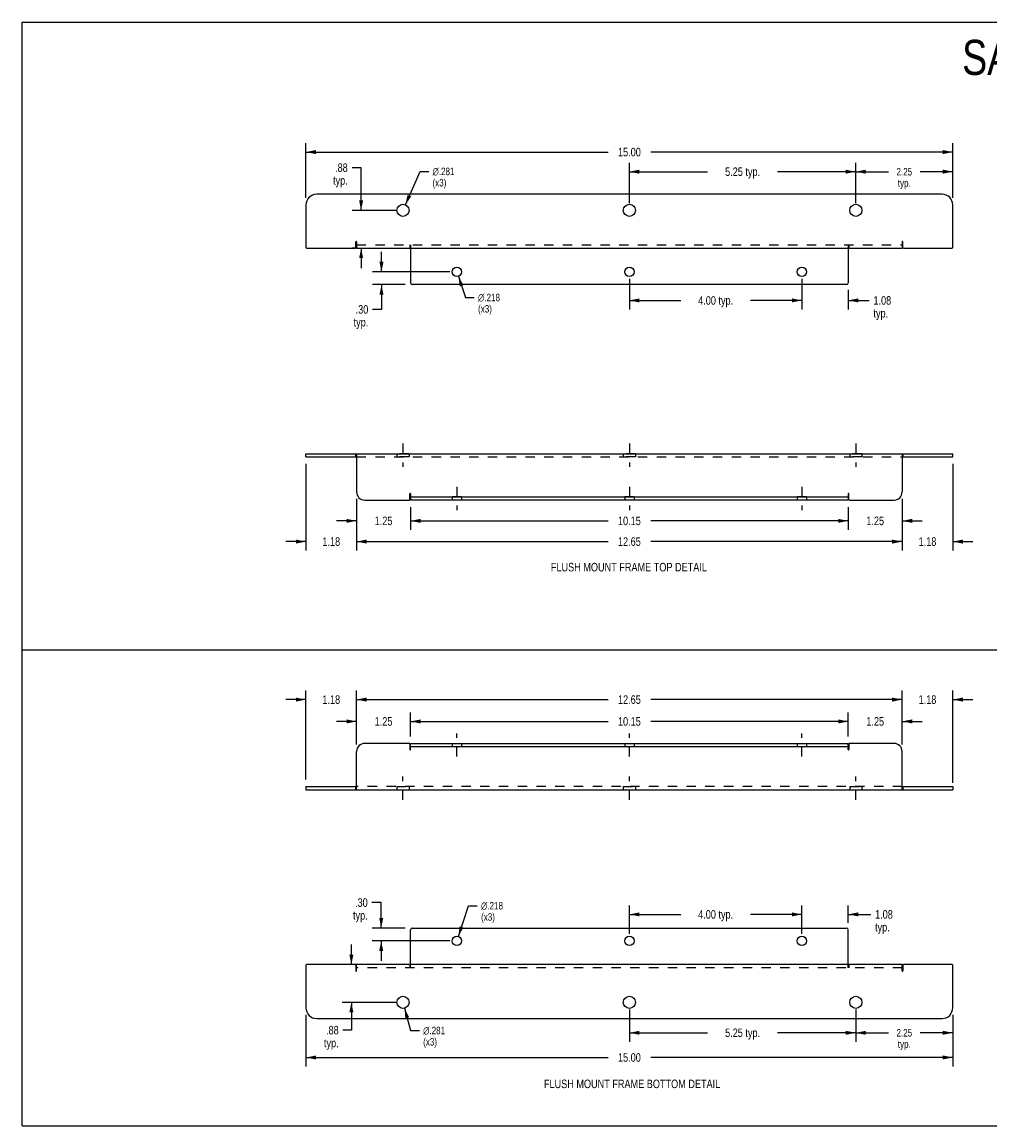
# Model space of a CAD drawing. Header units: inches. Extents: x 0 to 39.5, y 0 to 25.6.
# Tile 1 of 2: x 0 to 22.4, y 0 to 25.6. Entities that reach past the tile are written whole.
import ezdxf

# ---------------------------------------------------------------- set-up
doc = ezdxf.new("R2010")
doc.units = ezdxf.units.IN
doc.header["$LTSCALE"] = 2.174419
doc.header["$MEASUREMENT"] = 0
doc.linetypes.add('DASHED', pattern=[0.2, 0.1, -0.1])
doc.linetypes.add('HIDDEN', pattern=[0.2, 0.1, -0.1])
doc.layers.get('0').update_dxf_attribs({"linetype": 'CONTINUOUS'})
for name, color, linetype in [('02___PRT_ALL_AXES', 7, 'CONTINUOUS'), ('DEFAULT_2', 8, 'HIDDEN'), ('DIMENSIONS', 7, 'CONTINUOUS'), ('WIDTH_30_OR_LESS', 7, 'CONTINUOUS')]:
    doc.layers.add(name, color=color, linetype=linetype)
doc.styles.get("Standard").update_dxf_attribs({"font": 'txt', "width": 0.8})
doc.styles.add('TEXTSTYLE_1', font='gdt', dxfattribs={"width": 0.8})
doc.dimstyles.new('DIMSTYLE_1', dxfattribs={"dimtxt": 0.197674, "dimasz": 0.232558, "dimexe": 0.09, "dimexo": 0.07, "dimgap": 0.0425, "dimtad": 0, "dimtih": 1, "dimtoh": 1, "dimzin": 4, "dimdsep": 46, "dimtxsty": 'Standard', "dimblk": '_FILLED', "dimblk1": '_FILLED', "dimblk2": '_FILLED', "dimcen": 0.09, "dimadec": 0, "dimazin": 0, "dimtfac": 1, "dimtofl": 0, "dimtmove": 0, "dimatfit": 3, "dimldrblk": '_FILLED', "dimfxl": 0, "dimtolj": 1, "dimtzin": 4, "dimarcsym": 0})
doc.dimstyles.new('DIMSTYLE_2', dxfattribs={"dimtxt": 0.174419, "dimasz": 0.232558, "dimexe": 0.09, "dimexo": 0.07, "dimgap": 0.0375, "dimtad": 0, "dimtih": 1, "dimtoh": 1, "dimzin": 4, "dimdsep": 46, "dimtxsty": 'Standard', "dimblk": '_FILLED', "dimblk1": '_FILLED', "dimblk2": '_FILLED', "dimcen": 0.09, "dimadec": 0, "dimazin": 0, "dimtfac": 1, "dimtofl": 0, "dimtmove": 0, "dimatfit": 3, "dimldrblk": '_FILLED', "dimfxl": 0, "dimtolj": 1, "dimtzin": 4, "dimarcsym": 0})
doc.dimstyles.new('DIMSTYLE_3', dxfattribs={"dimtxt": 0.174419, "dimasz": 0.232558, "dimexe": 0.09, "dimexo": 0.07, "dimgap": 0.09, "dimtad": 0, "dimtih": 1, "dimtoh": 1, "dimdec": 3, "dimzin": 4, "dimdsep": 46, "dimtxsty": 'Standard', "dimblk": '_FILLED', "dimblk1": '_FILLED', "dimblk2": '_FILLED', "dimcen": 0.09, "dimadec": 0, "dimazin": 0, "dimtfac": 1, "dimtdec": 3, "dimtofl": 0, "dimtmove": 0, "dimatfit": 3, "dimldrblk": '_FILLED', "dimfxl": 0, "dimtolj": 1, "dimtzin": 4, "dimarcsym": 0})

# ---------------------------------------------------------------- blocks, each defined once
blk = doc.blocks.new('_FILLED')
at = {"color": 0, "linetype": 'ByBlock'}
blk.add_solid([(0, 0), (-1, 0.2), (-1, -0.2)], dxfattribs=at)
blk = doc.blocks.new('*D1')
at = {"layer": 'DIMENSIONS', "color": 2, "linetype": 'Continuous'}
for p, q in [((6.583, 21.506), (6.583, 22.779)), ((21.583, 21.506), (21.583, 22.779)), ((6.583, 22.569), (13.589, 22.569)), ((21.583, 22.569), (14.577, 22.569))]:
    blk.add_line(p, q, dxfattribs=at)
at = {"layer": 'DIMENSIONS', "color": 2, "linetype": 'Continuous', "xscale": 0.2325581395, "yscale": 0.2325581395, "zscale": 0.2325581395, "rotation": 180}
blk.add_blockref('_FILLED', (6.583, 22.569), dxfattribs=at)
at = {"layer": 'DIMENSIONS', "color": 2, "linetype": 'Continuous', "xscale": 0.2325581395, "yscale": 0.2325581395, "zscale": 0.2325581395}
blk.add_blockref('_FILLED', (21.583, 22.569), dxfattribs=at)
at = {"layer": 'DIMENSIONS', "color": 2, "linetype": 'Continuous', "insert": (14.083, 22.668), "char_height": 0.1977, "width": 0.7907, "attachment_point": 2, "line_spacing_factor": 0.9}
blk.add_mtext('15.00', dxfattribs=at)
blk = doc.blocks.new('*D5')
at = {"layer": 'DIMENSIONS', "color": 2, "linetype": 'Continuous'}
for p, q in [((14.083, 21.381), (14.083, 22.323)), ((19.333, 21.381), (19.333, 22.323)), ((14.083, 22.114), (15.897, 22.114)), ((19.333, 22.114), (17.518, 22.114))]:
    blk.add_line(p, q, dxfattribs=at)
at = {"layer": 'DIMENSIONS', "color": 2, "linetype": 'Continuous', "xscale": 0.2325581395, "yscale": 0.2325581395, "zscale": 0.2325581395, "rotation": 180}
blk.add_blockref('_FILLED', (14.083, 22.114), dxfattribs=at)
at = {"layer": 'DIMENSIONS', "color": 2, "linetype": 'Continuous', "xscale": 0.2325581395, "yscale": 0.2325581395, "zscale": 0.2325581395}
blk.add_blockref('_FILLED', (19.333, 22.114), dxfattribs=at)
at = {"layer": 'DIMENSIONS', "color": 2, "linetype": 'Continuous', "insert": (16.708, 22.213), "char_height": 0.1977, "width": 1.42326, "attachment_point": 2, "line_spacing_factor": 0.9}
blk.add_mtext('5.25 typ.', dxfattribs=at)
blk = doc.blocks.new('*D6')
at = {"layer": 'DIMENSIONS', "color": 2, "linetype": 'Continuous'}
for p, q in [((19.333, 21.381), (19.333, 22.323)), ((21.583, 21.506), (21.583, 22.323)), ((19.333, 22.114), (20.092, 22.114)), ((21.583, 22.114), (20.824, 22.114))]:
    blk.add_line(p, q, dxfattribs=at)
at = {"layer": 'DIMENSIONS', "color": 2, "linetype": 'Continuous', "xscale": 0.2325581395, "yscale": 0.2325581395, "zscale": 0.2325581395, "rotation": 180}
blk.add_blockref('_FILLED', (19.333, 22.114), dxfattribs=at)
at = {"layer": 'DIMENSIONS', "color": 2, "linetype": 'Continuous', "xscale": 0.2325581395, "yscale": 0.2325581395, "zscale": 0.2325581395}
blk.add_blockref('_FILLED', (21.583, 22.114), dxfattribs=at)
at = {"layer": 'DIMENSIONS', "color": 2, "linetype": 'Continuous', "insert": (20.458, 22.201), "char_height": 0.1744, "width": 0.55814, "attachment_point": 2, "line_spacing_factor": 0.9}
blk.add_mtext('2.25\\Ptyp.', dxfattribs=at)
blk = doc.blocks.new('*D7')
at = {"layer": 'DIMENSIONS', "color": 2, "linetype": 'Continuous'}
for p, q in [((7.758, 14.529), (7.758, 13.333)), ((20.408, 14.529), (20.408, 13.333)), ((7.758, 13.542), (13.589, 13.542)), ((20.408, 13.542), (14.577, 13.542))]:
    blk.add_line(p, q, dxfattribs=at)
at = {"layer": 'DIMENSIONS', "color": 2, "linetype": 'Continuous', "xscale": 0.2325581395, "yscale": 0.2325581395, "zscale": 0.2325581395, "rotation": 180}
blk.add_blockref('_FILLED', (7.758, 13.542), dxfattribs=at)
at = {"layer": 'DIMENSIONS', "color": 2, "linetype": 'Continuous', "xscale": 0.2325581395, "yscale": 0.2325581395, "zscale": 0.2325581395}
blk.add_blockref('_FILLED', (20.408, 13.542), dxfattribs=at)
at = {"layer": 'DIMENSIONS', "color": 2, "linetype": 'Continuous', "insert": (14.083, 13.641), "char_height": 0.1977, "width": 0.7907, "attachment_point": 2, "line_spacing_factor": 0.9}
blk.add_mtext('12.65', dxfattribs=at)
blk = doc.blocks.new('*D8')
at = {"layer": 'DIMENSIONS', "color": 2, "linetype": 'Continuous'}
for p, q in [((21.583, 15.341), (21.583, 13.333)), ((20.408, 14.529), (20.408, 13.333)), ((20.408, 13.542), (19.943, 13.542)), ((21.583, 13.542), (22.048, 13.542))]:
    blk.add_line(p, q, dxfattribs=at)
at = {"layer": 'DIMENSIONS', "color": 2, "linetype": 'Continuous', "xscale": 0.2325581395, "yscale": 0.2325581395, "zscale": 0.2325581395}
blk.add_blockref('_FILLED', (20.408, 13.542), dxfattribs=at)
at = {"layer": 'DIMENSIONS', "color": 2, "linetype": 'Continuous', "xscale": 0.2325581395, "yscale": 0.2325581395, "zscale": 0.2325581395, "rotation": 180}
blk.add_blockref('_FILLED', (21.583, 13.542), dxfattribs=at)
at = {"layer": 'DIMENSIONS', "color": 2, "linetype": 'Continuous', "insert": (20.995, 13.641), "char_height": 0.1977, "width": 0.63256, "attachment_point": 2, "line_spacing_factor": 0.9}
blk.add_mtext('1.18', dxfattribs=at)
blk = doc.blocks.new('*D9')
at = {"layer": 'DIMENSIONS', "color": 2, "linetype": 'Continuous'}
for p, q in [((14.083, 19.631), (14.083, 18.921)), ((18.083, 19.631), (18.083, 18.921)), ((14.083, 19.131), (15.272, 19.131)), ((18.083, 19.131), (16.893, 19.131))]:
    blk.add_line(p, q, dxfattribs=at)
at = {"layer": 'DIMENSIONS', "color": 2, "linetype": 'Continuous', "xscale": 0.2325581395, "yscale": 0.2325581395, "zscale": 0.2325581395, "rotation": 180}
blk.add_blockref('_FILLED', (14.083, 19.131), dxfattribs=at)
at = {"layer": 'DIMENSIONS', "color": 2, "linetype": 'Continuous', "xscale": 0.2325581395, "yscale": 0.2325581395, "zscale": 0.2325581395}
blk.add_blockref('_FILLED', (18.083, 19.131), dxfattribs=at)
at = {"layer": 'DIMENSIONS', "color": 2, "linetype": 'Continuous', "insert": (16.083, 19.229), "char_height": 0.1977, "width": 1.42326, "attachment_point": 2, "line_spacing_factor": 0.9}
blk.add_mtext('4.00 typ.', dxfattribs=at)
blk = doc.blocks.new('*D10')
at = {"layer": 'DIMENSIONS', "color": 2, "linetype": 'Continuous'}
for p, q in [((18.083, 19.631), (18.083, 18.921)), ((19.158, 19.374), (19.158, 18.921)), ((18.083, 19.131), (17.618, 19.131)), ((19.158, 19.131), (19.643, 19.131))]:
    blk.add_line(p, q, dxfattribs=at)
at = {"layer": 'DIMENSIONS', "color": 2, "linetype": 'Continuous', "xscale": 0.2325581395, "yscale": 0.2325581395, "zscale": 0.2325581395}
blk.add_blockref('_FILLED', (18.083, 19.131), dxfattribs=at)
at = {"layer": 'DIMENSIONS', "color": 2, "linetype": 'Continuous', "xscale": 0.2325581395, "yscale": 0.2325581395, "zscale": 0.2325581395, "rotation": 180}
blk.add_blockref('_FILLED', (19.158, 19.131), dxfattribs=at)
at = {"layer": 'DIMENSIONS', "color": 2, "linetype": 'Continuous', "insert": (19.742, 19.229), "char_height": 0.1977, "width": 0.63256, "attachment_point": 1, "line_spacing_factor": 0.9}
blk.add_mtext('1.08\\Ptyp.', dxfattribs=at)
blk = doc.blocks.new('*D11')
at = {"layer": 'DIMENSIONS', "color": 2, "linetype": 'Continuous'}
for p, q in [((6.583, 15.341), (6.583, 13.333)), ((7.758, 14.529), (7.758, 13.333)), ((6.583, 13.542), (6.118, 13.542)), ((7.758, 13.542), (8.223, 13.542))]:
    blk.add_line(p, q, dxfattribs=at)
at = {"layer": 'DIMENSIONS', "color": 2, "linetype": 'Continuous', "xscale": 0.2325581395, "yscale": 0.2325581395, "zscale": 0.2325581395}
blk.add_blockref('_FILLED', (6.583, 13.542), dxfattribs=at)
at = {"layer": 'DIMENSIONS', "color": 2, "linetype": 'Continuous', "xscale": 0.2325581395, "yscale": 0.2325581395, "zscale": 0.2325581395, "rotation": 180}
blk.add_blockref('_FILLED', (7.758, 13.542), dxfattribs=at)
at = {"layer": 'DIMENSIONS', "color": 2, "linetype": 'Continuous', "insert": (7.17, 13.641), "char_height": 0.1977, "width": 0.63256, "attachment_point": 2, "line_spacing_factor": 0.9}
blk.add_mtext('1.18', dxfattribs=at)
blk = doc.blocks.new('*D12')
at = {"layer": 'DIMENSIONS', "color": 2, "linetype": 'Continuous'}
for p, q in [((7.758, 14.529), (7.758, 13.813)), ((9.008, 14.341), (9.008, 13.813)), ((7.758, 14.022), (7.293, 14.022)), ((9.008, 14.022), (9.473, 14.022))]:
    blk.add_line(p, q, dxfattribs=at)
at = {"layer": 'DIMENSIONS', "color": 2, "linetype": 'Continuous', "xscale": 0.2325581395, "yscale": 0.2325581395, "zscale": 0.2325581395}
blk.add_blockref('_FILLED', (7.758, 14.022), dxfattribs=at)
at = {"layer": 'DIMENSIONS', "color": 2, "linetype": 'Continuous', "xscale": 0.2325581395, "yscale": 0.2325581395, "zscale": 0.2325581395, "rotation": 180}
blk.add_blockref('_FILLED', (9.008, 14.022), dxfattribs=at)
at = {"layer": 'DIMENSIONS', "color": 2, "linetype": 'Continuous', "insert": (8.383, 14.121), "char_height": 0.1977, "width": 0.63256, "attachment_point": 2, "line_spacing_factor": 0.9}
blk.add_mtext('1.25', dxfattribs=at)
blk = doc.blocks.new('*D13')
at = {"layer": 'DIMENSIONS', "color": 2, "linetype": 'Continuous'}
for p, q in [((19.158, 14.341), (19.158, 13.813)), ((20.408, 14.529), (20.408, 13.813)), ((19.158, 14.022), (18.693, 14.022)), ((20.408, 14.022), (20.873, 14.022))]:
    blk.add_line(p, q, dxfattribs=at)
at = {"layer": 'DIMENSIONS', "color": 2, "linetype": 'Continuous', "xscale": 0.2325581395, "yscale": 0.2325581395, "zscale": 0.2325581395}
blk.add_blockref('_FILLED', (19.158, 14.022), dxfattribs=at)
at = {"layer": 'DIMENSIONS', "color": 2, "linetype": 'Continuous', "xscale": 0.2325581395, "yscale": 0.2325581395, "zscale": 0.2325581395, "rotation": 180}
blk.add_blockref('_FILLED', (20.408, 14.022), dxfattribs=at)
at = {"layer": 'DIMENSIONS', "color": 2, "linetype": 'Continuous', "insert": (19.783, 14.121), "char_height": 0.1977, "width": 0.63256, "attachment_point": 2, "line_spacing_factor": 0.9}
blk.add_mtext('1.25', dxfattribs=at)
blk = doc.blocks.new('*D14')
at = {"layer": 'DIMENSIONS', "color": 2, "linetype": 'Continuous'}
for p, q in [((9.008, 14.341), (9.008, 13.813)), ((19.158, 14.341), (19.158, 13.813)), ((9.008, 14.022), (13.589, 14.022)), ((19.158, 14.022), (14.577, 14.022))]:
    blk.add_line(p, q, dxfattribs=at)
at = {"layer": 'DIMENSIONS', "color": 2, "linetype": 'Continuous', "xscale": 0.2325581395, "yscale": 0.2325581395, "zscale": 0.2325581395, "rotation": 180}
blk.add_blockref('_FILLED', (9.008, 14.022), dxfattribs=at)
at = {"layer": 'DIMENSIONS', "color": 2, "linetype": 'Continuous', "xscale": 0.2325581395, "yscale": 0.2325581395, "zscale": 0.2325581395}
blk.add_blockref('_FILLED', (19.158, 14.022), dxfattribs=at)
at = {"layer": 'DIMENSIONS', "color": 2, "linetype": 'Continuous', "insert": (14.083, 14.121), "char_height": 0.1977, "width": 0.7907, "attachment_point": 2, "line_spacing_factor": 0.9}
blk.add_mtext('10.15', dxfattribs=at)
blk = doc.blocks.new('*D15')
at = {"layer": 'DIMENSIONS', "color": 2, "linetype": 'Continuous'}
for p, q in [((8.889, 21.347), (9.228, 22.121)), ((9.228, 22.121), (9.431, 22.121))]:
    blk.add_line(p, q, dxfattribs=at)
at = {"layer": 'DIMENSIONS', "color": 2, "linetype": 'Continuous', "xscale": 0.2325581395, "yscale": 0.2325581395, "zscale": 0.2325581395, "rotation": 246.3679816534}
blk.add_blockref('_FILLED', (8.889, 21.347), dxfattribs=at)
at = {"layer": 'DIMENSIONS', "color": 2, "linetype": 'Continuous', "insert": (9.518, 22.208), "char_height": 0.17442, "width": 0.7907, "attachment_point": 1, "line_spacing_factor": 0.9, "style": 'TEXTSTYLE_1'}
blk.add_mtext('{\\Fgdt;n}\\Ftxt;.281\\P(x3)', dxfattribs=at)
blk = doc.blocks.new('*D16')
at = {"layer": 'WIDTH_30_OR_LESS', "color": 2, "linetype": 'Continuous'}
for p, q in [((10.118, 19.69), (10.283, 19.199)), ((10.283, 19.199), (10.486, 19.199))]:
    blk.add_line(p, q, dxfattribs=at)
at = {"layer": 'WIDTH_30_OR_LESS', "color": 2, "linetype": 'Continuous', "xscale": 0.2325581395, "yscale": 0.2325581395, "zscale": 0.2325581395, "rotation": 108.6100559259}
blk.add_blockref('_FILLED', (10.118, 19.69), dxfattribs=at)
at = {"layer": 'WIDTH_30_OR_LESS', "color": 2, "linetype": 'Continuous', "insert": (10.574, 19.286), "char_height": 0.17442, "width": 0.7907, "attachment_point": 1, "line_spacing_factor": 0.9, "style": 'TEXTSTYLE_1'}
blk.add_mtext('{\\Fgdt;n}\\Ftxt;.218\\P(x3)', dxfattribs=at)
blk = doc.blocks.new('*D17')
at = {"layer": 'DIMENSIONS', "color": 2, "linetype": 'Continuous'}
for p, q in [((7.862, 22.207), (7.651, 22.207)), ((7.862, 21.218), (7.862, 22.207)), ((8.67, 21.218), (7.653, 21.218)), ((7.783, 20.343), (7.653, 20.343)), ((7.862, 20.343), (7.862, 19.878))]:
    blk.add_line(p, q, dxfattribs=at)
at = {"layer": 'DIMENSIONS', "color": 2, "linetype": 'Continuous', "xscale": 0.2325581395, "yscale": 0.2325581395, "zscale": 0.2325581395}
for p, rotation in [((7.862, 21.218), 270), ((7.862, 20.343), 90)]:
    blk.add_blockref('_FILLED', p, dxfattribs=dict(at, rotation=rotation))
at = {"layer": 'DIMENSIONS', "color": 2, "linetype": 'Continuous', "insert": (7.552, 22.306), "char_height": 0.1977, "width": 0.63256, "attachment_point": 3, "line_spacing_factor": 0.9}
blk.add_mtext('.88\\Ptyp.', dxfattribs=at)
blk = doc.blocks.new('*D18')
at = {"layer": 'DIMENSIONS', "color": 2, "linetype": 'Continuous'}
for p, q in [((8.334, 19.793), (8.334, 20.258)), ((9.92, 19.793), (8.125, 19.793)), ((8.885, 19.496), (8.125, 19.496)), ((8.334, 19.496), (8.334, 18.922)), ((8.334, 18.922), (8.127, 18.922))]:
    blk.add_line(p, q, dxfattribs=at)
at = {"layer": 'DIMENSIONS', "color": 2, "linetype": 'Continuous', "xscale": 0.2325581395, "yscale": 0.2325581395, "zscale": 0.2325581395}
for p, rotation in [((8.334, 19.793), 270), ((8.334, 19.496), 90)]:
    blk.add_blockref('_FILLED', p, dxfattribs=dict(at, rotation=rotation))
at = {"layer": 'DIMENSIONS', "color": 2, "linetype": 'Continuous', "insert": (8.029, 19.021), "char_height": 0.1977, "width": 0.63256, "attachment_point": 3, "line_spacing_factor": 0.9}
blk.add_mtext('.30\\Ptyp.', dxfattribs=at)
blk = doc.blocks.new('*D19')
at = {"layer": 'DIMENSIONS', "color": 2, "linetype": 'Continuous'}
for p, q in [((6.583, 8.028), (6.583, 10.089)), ((7.758, 8.84), (7.758, 10.089)), ((6.583, 9.88), (6.118, 9.88)), ((7.758, 9.88), (8.223, 9.88))]:
    blk.add_line(p, q, dxfattribs=at)
at = {"layer": 'DIMENSIONS', "color": 2, "linetype": 'Continuous', "xscale": 0.2325581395, "yscale": 0.2325581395, "zscale": 0.2325581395}
blk.add_blockref('_FILLED', (6.583, 9.88), dxfattribs=at)
at = {"layer": 'DIMENSIONS', "color": 2, "linetype": 'Continuous', "xscale": 0.2325581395, "yscale": 0.2325581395, "zscale": 0.2325581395, "rotation": 180}
blk.add_blockref('_FILLED', (7.758, 9.88), dxfattribs=at)
at = {"layer": 'DIMENSIONS', "color": 2, "linetype": 'Continuous', "insert": (7.17, 9.979), "char_height": 0.1977, "width": 0.63256, "attachment_point": 2, "line_spacing_factor": 0.9}
blk.add_mtext('1.18', dxfattribs=at)
blk = doc.blocks.new('*D20')
at = {"layer": 'DIMENSIONS', "color": 2, "linetype": 'Continuous'}
for p, q in [((7.758, 8.84), (7.758, 10.089)), ((20.408, 8.84), (20.408, 10.089)), ((7.758, 9.88), (13.589, 9.88)), ((20.408, 9.88), (14.577, 9.88))]:
    blk.add_line(p, q, dxfattribs=at)
at = {"layer": 'DIMENSIONS', "color": 2, "linetype": 'Continuous', "xscale": 0.2325581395, "yscale": 0.2325581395, "zscale": 0.2325581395, "rotation": 180}
blk.add_blockref('_FILLED', (7.758, 9.88), dxfattribs=at)
at = {"layer": 'DIMENSIONS', "color": 2, "linetype": 'Continuous', "xscale": 0.2325581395, "yscale": 0.2325581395, "zscale": 0.2325581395}
blk.add_blockref('_FILLED', (20.408, 9.88), dxfattribs=at)
at = {"layer": 'DIMENSIONS', "color": 2, "linetype": 'Continuous', "insert": (14.083, 9.979), "char_height": 0.1977, "width": 0.7907, "attachment_point": 2, "line_spacing_factor": 0.9}
blk.add_mtext('12.65', dxfattribs=at)
blk = doc.blocks.new('*D21')
at = {"layer": 'DIMENSIONS', "color": 2, "linetype": 'Continuous'}
for p, q in [((20.408, 8.84), (20.408, 10.089)), ((21.583, 7.953), (21.583, 10.089)), ((20.408, 9.88), (19.943, 9.88)), ((21.583, 9.88), (22.048, 9.88))]:
    blk.add_line(p, q, dxfattribs=at)
at = {"layer": 'DIMENSIONS', "color": 2, "linetype": 'Continuous', "xscale": 0.2325581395, "yscale": 0.2325581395, "zscale": 0.2325581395}
blk.add_blockref('_FILLED', (20.408, 9.88), dxfattribs=at)
at = {"layer": 'DIMENSIONS', "color": 2, "linetype": 'Continuous', "xscale": 0.2325581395, "yscale": 0.2325581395, "zscale": 0.2325581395, "rotation": 180}
blk.add_blockref('_FILLED', (21.583, 9.88), dxfattribs=at)
at = {"layer": 'DIMENSIONS', "color": 2, "linetype": 'Continuous', "insert": (20.995, 9.979), "char_height": 0.1977, "width": 0.63256, "attachment_point": 2, "line_spacing_factor": 0.9}
blk.add_mtext('1.18', dxfattribs=at)
blk = doc.blocks.new('*D22')
at = {"layer": 'DIMENSIONS', "color": 2, "linetype": 'Continuous'}
for p, q in [((19.158, 9.028), (19.158, 9.583)), ((20.408, 8.84), (20.408, 9.583)), ((19.158, 9.374), (18.693, 9.374)), ((20.408, 9.374), (20.873, 9.374))]:
    blk.add_line(p, q, dxfattribs=at)
at = {"layer": 'DIMENSIONS', "color": 2, "linetype": 'Continuous', "xscale": 0.2325581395, "yscale": 0.2325581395, "zscale": 0.2325581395}
blk.add_blockref('_FILLED', (19.158, 9.374), dxfattribs=at)
at = {"layer": 'DIMENSIONS', "color": 2, "linetype": 'Continuous', "xscale": 0.2325581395, "yscale": 0.2325581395, "zscale": 0.2325581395, "rotation": 180}
blk.add_blockref('_FILLED', (20.408, 9.374), dxfattribs=at)
at = {"layer": 'DIMENSIONS', "color": 2, "linetype": 'Continuous', "insert": (19.783, 9.473), "char_height": 0.1977, "width": 0.63256, "attachment_point": 2, "line_spacing_factor": 0.9}
blk.add_mtext('1.25', dxfattribs=at)
blk = doc.blocks.new('*D23')
at = {"layer": 'DIMENSIONS', "color": 2, "linetype": 'Continuous'}
for p, q in [((9.008, 9.028), (9.008, 9.583)), ((19.158, 9.028), (19.158, 9.583)), ((9.008, 9.374), (13.589, 9.374)), ((19.158, 9.374), (14.577, 9.374))]:
    blk.add_line(p, q, dxfattribs=at)
at = {"layer": 'DIMENSIONS', "color": 2, "linetype": 'Continuous', "xscale": 0.2325581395, "yscale": 0.2325581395, "zscale": 0.2325581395, "rotation": 180}
blk.add_blockref('_FILLED', (9.008, 9.374), dxfattribs=at)
at = {"layer": 'DIMENSIONS', "color": 2, "linetype": 'Continuous', "xscale": 0.2325581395, "yscale": 0.2325581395, "zscale": 0.2325581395}
blk.add_blockref('_FILLED', (19.158, 9.374), dxfattribs=at)
at = {"layer": 'DIMENSIONS', "color": 2, "linetype": 'Continuous', "insert": (14.083, 9.473), "char_height": 0.1977, "width": 0.7907, "attachment_point": 2, "line_spacing_factor": 0.9}
blk.add_mtext('10.15', dxfattribs=at)
blk = doc.blocks.new('*D24')
at = {"layer": 'DIMENSIONS', "color": 2, "linetype": 'Continuous'}
for p, q in [((7.758, 8.84), (7.758, 9.583)), ((9.008, 9.028), (9.008, 9.583)), ((7.758, 9.374), (7.293, 9.374)), ((9.008, 9.374), (9.473, 9.374))]:
    blk.add_line(p, q, dxfattribs=at)
at = {"layer": 'DIMENSIONS', "color": 2, "linetype": 'Continuous', "xscale": 0.2325581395, "yscale": 0.2325581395, "zscale": 0.2325581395}
blk.add_blockref('_FILLED', (7.758, 9.374), dxfattribs=at)
at = {"layer": 'DIMENSIONS', "color": 2, "linetype": 'Continuous', "xscale": 0.2325581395, "yscale": 0.2325581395, "zscale": 0.2325581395, "rotation": 180}
blk.add_blockref('_FILLED', (9.008, 9.374), dxfattribs=at)
at = {"layer": 'DIMENSIONS', "color": 2, "linetype": 'Continuous', "insert": (8.383, 9.473), "char_height": 0.1977, "width": 0.63256, "attachment_point": 2, "line_spacing_factor": 0.9}
blk.add_mtext('1.25', dxfattribs=at)
blk = doc.blocks.new('*D28')
at = {"layer": 'DIMENSIONS', "color": 2, "linetype": 'Continuous'}
for p, q in [((19.333, 2.701), (19.333, 1.949)), ((21.583, 2.576), (21.583, 1.949)), ((19.333, 2.158), (20.092, 2.158)), ((21.583, 2.158), (20.824, 2.158))]:
    blk.add_line(p, q, dxfattribs=at)
at = {"layer": 'DIMENSIONS', "color": 2, "linetype": 'Continuous', "xscale": 0.2325581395, "yscale": 0.2325581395, "zscale": 0.2325581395, "rotation": 180}
blk.add_blockref('_FILLED', (19.333, 2.158), dxfattribs=at)
at = {"layer": 'DIMENSIONS', "color": 2, "linetype": 'Continuous', "xscale": 0.2325581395, "yscale": 0.2325581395, "zscale": 0.2325581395}
blk.add_blockref('_FILLED', (21.583, 2.158), dxfattribs=at)
at = {"layer": 'DIMENSIONS', "color": 2, "linetype": 'Continuous', "insert": (20.458, 2.246), "char_height": 0.1744, "width": 0.55814, "attachment_point": 2, "line_spacing_factor": 0.9}
blk.add_mtext('2.25\\Ptyp.', dxfattribs=at)
blk = doc.blocks.new('*D29')
at = {"layer": 'DIMENSIONS', "color": 2, "linetype": 'Continuous'}
for p, q in [((14.083, 2.701), (14.083, 1.949)), ((19.333, 2.701), (19.333, 1.949)), ((14.083, 2.158), (15.897, 2.158)), ((19.333, 2.158), (17.518, 2.158))]:
    blk.add_line(p, q, dxfattribs=at)
at = {"layer": 'DIMENSIONS', "color": 2, "linetype": 'Continuous', "xscale": 0.2325581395, "yscale": 0.2325581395, "zscale": 0.2325581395, "rotation": 180}
blk.add_blockref('_FILLED', (14.083, 2.158), dxfattribs=at)
at = {"layer": 'DIMENSIONS', "color": 2, "linetype": 'Continuous', "xscale": 0.2325581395, "yscale": 0.2325581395, "zscale": 0.2325581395}
blk.add_blockref('_FILLED', (19.333, 2.158), dxfattribs=at)
at = {"layer": 'DIMENSIONS', "color": 2, "linetype": 'Continuous', "insert": (16.708, 2.257), "char_height": 0.1977, "width": 1.42326, "attachment_point": 2, "line_spacing_factor": 0.9}
blk.add_mtext('5.25 typ.', dxfattribs=at)
blk = doc.blocks.new('*D30')
at = {"layer": 'DIMENSIONS', "color": 2, "linetype": 'Continuous'}
for p, q in [((18.083, 4.902), (17.618, 4.902)), ((18.083, 4.452), (18.083, 5.111)), ((19.158, 4.709), (19.158, 5.111)), ((19.158, 4.902), (19.681, 4.902))]:
    blk.add_line(p, q, dxfattribs=at)
at = {"layer": 'DIMENSIONS', "color": 2, "linetype": 'Continuous', "xscale": 0.2325581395, "yscale": 0.2325581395, "zscale": 0.2325581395}
blk.add_blockref('_FILLED', (18.083, 4.902), dxfattribs=at)
at = {"layer": 'DIMENSIONS', "color": 2, "linetype": 'Continuous', "xscale": 0.2325581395, "yscale": 0.2325581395, "zscale": 0.2325581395, "rotation": 180}
blk.add_blockref('_FILLED', (19.158, 4.902), dxfattribs=at)
at = {"layer": 'DIMENSIONS', "color": 2, "linetype": 'Continuous', "insert": (19.78, 5.001), "char_height": 0.1977, "width": 0.63256, "attachment_point": 1, "line_spacing_factor": 0.9}
blk.add_mtext('1.08\\Ptyp.', dxfattribs=at)
blk = doc.blocks.new('*D31')
at = {"layer": 'DIMENSIONS', "color": 2, "linetype": 'Continuous'}
for p, q in [((14.083, 4.452), (14.083, 5.111)), ((14.083, 4.902), (15.272, 4.902)), ((18.083, 4.902), (16.893, 4.902)), ((18.083, 4.452), (18.083, 5.111))]:
    blk.add_line(p, q, dxfattribs=at)
at = {"layer": 'DIMENSIONS', "color": 2, "linetype": 'Continuous', "xscale": 0.2325581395, "yscale": 0.2325581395, "zscale": 0.2325581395, "rotation": 180}
blk.add_blockref('_FILLED', (14.083, 4.902), dxfattribs=at)
at = {"layer": 'DIMENSIONS', "color": 2, "linetype": 'Continuous', "xscale": 0.2325581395, "yscale": 0.2325581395, "zscale": 0.2325581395}
blk.add_blockref('_FILLED', (18.083, 4.902), dxfattribs=at)
at = {"layer": 'DIMENSIONS', "color": 2, "linetype": 'Continuous', "insert": (16.083, 5.001), "char_height": 0.1977, "width": 1.42326, "attachment_point": 2, "line_spacing_factor": 0.9}
blk.add_mtext('4.00 typ.', dxfattribs=at)
blk = doc.blocks.new('*D32')
at = {"layer": 'DIMENSIONS', "color": 2, "linetype": 'Continuous'}
for p, q in [((10.117, 4.392), (10.353, 5.104)), ((10.353, 5.104), (10.556, 5.104))]:
    blk.add_line(p, q, dxfattribs=at)
at = {"layer": 'DIMENSIONS', "color": 2, "linetype": 'Continuous', "xscale": 0.2325581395, "yscale": 0.2325581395, "zscale": 0.2325581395, "rotation": 251.6692715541}
blk.add_blockref('_FILLED', (10.117, 4.392), dxfattribs=at)
at = {"layer": 'DIMENSIONS', "color": 2, "linetype": 'Continuous', "insert": (10.644, 5.191), "char_height": 0.17442, "width": 0.7907, "attachment_point": 1, "line_spacing_factor": 0.9, "style": 'TEXTSTYLE_1'}
blk.add_mtext('{\\Fgdt;n}\\Ftxt;.218\\P(x3)', dxfattribs=at)
blk = doc.blocks.new('*D33')
at = {"layer": 'DIMENSIONS', "color": 2, "linetype": 'Continuous'}
for p, q in [((8.87, 2.728), (9.01, 2.21)), ((9.01, 2.21), (9.214, 2.21))]:
    blk.add_line(p, q, dxfattribs=at)
at = {"layer": 'DIMENSIONS', "color": 2, "linetype": 'Continuous', "xscale": 0.2325581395, "yscale": 0.2325581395, "zscale": 0.2325581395, "rotation": 105.1818491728}
blk.add_blockref('_FILLED', (8.87, 2.728), dxfattribs=at)
at = {"layer": 'DIMENSIONS', "color": 2, "linetype": 'Continuous', "insert": (9.301, 2.298), "char_height": 0.17442, "width": 0.7907, "attachment_point": 1, "line_spacing_factor": 0.9, "style": 'TEXTSTYLE_1'}
blk.add_mtext('{\\Fgdt;n}\\Ftxt;.281\\P(x3)', dxfattribs=at)
blk = doc.blocks.new('*D34')
at = {"layer": 'DIMENSIONS', "color": 2, "linetype": 'Continuous'}
for p, q in [((7.636, 3.739), (7.636, 4.204)), ((7.783, 3.739), (7.426, 3.739)), ((8.67, 2.864), (7.426, 2.864)), ((7.636, 2.864), (7.636, 2.22)), ((7.636, 2.22), (7.441, 2.22))]:
    blk.add_line(p, q, dxfattribs=at)
at = {"layer": 'DIMENSIONS', "color": 2, "linetype": 'Continuous', "xscale": 0.2325581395, "yscale": 0.2325581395, "zscale": 0.2325581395}
for p, rotation in [((7.636, 3.739), 270), ((7.636, 2.864), 90)]:
    blk.add_blockref('_FILLED', p, dxfattribs=dict(at, rotation=rotation))
at = {"layer": 'DIMENSIONS', "color": 2, "linetype": 'Continuous', "insert": (7.342, 2.318), "char_height": 0.1977, "width": 0.63256, "attachment_point": 3, "line_spacing_factor": 0.9}
blk.add_mtext('.88\\Ptyp.', dxfattribs=at)
blk = doc.blocks.new('*D35')
at = {"layer": 'DIMENSIONS', "color": 2, "linetype": 'Continuous'}
for p, q in [((8.328, 5.177), (8.114, 5.177)), ((8.328, 4.586), (8.328, 5.177)), ((8.885, 4.586), (8.119, 4.586)), ((9.92, 4.289), (8.119, 4.289)), ((8.328, 4.289), (8.328, 3.824))]:
    blk.add_line(p, q, dxfattribs=at)
at = {"layer": 'DIMENSIONS', "color": 2, "linetype": 'Continuous', "xscale": 0.2325581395, "yscale": 0.2325581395, "zscale": 0.2325581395}
for p, rotation in [((8.328, 4.586), 270), ((8.328, 4.289), 90)]:
    blk.add_blockref('_FILLED', p, dxfattribs=dict(at, rotation=rotation))
at = {"layer": 'DIMENSIONS', "color": 2, "linetype": 'Continuous', "insert": (8.015, 5.275), "char_height": 0.1977, "width": 0.63256, "attachment_point": 3, "line_spacing_factor": 0.9}
blk.add_mtext('.30\\Ptyp.', dxfattribs=at)
blk = doc.blocks.new('*D36')
at = {"layer": 'DIMENSIONS', "color": 2, "linetype": 'Continuous'}
for p, q in [((6.583, 2.576), (6.583, 1.377)), ((21.583, 2.576), (21.583, 1.377)), ((6.583, 1.586), (13.589, 1.586)), ((21.583, 1.586), (14.577, 1.586))]:
    blk.add_line(p, q, dxfattribs=at)
at = {"layer": 'DIMENSIONS', "color": 2, "linetype": 'Continuous', "xscale": 0.2325581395, "yscale": 0.2325581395, "zscale": 0.2325581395, "rotation": 180}
blk.add_blockref('_FILLED', (6.583, 1.586), dxfattribs=at)
at = {"layer": 'DIMENSIONS', "color": 2, "linetype": 'Continuous', "xscale": 0.2325581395, "yscale": 0.2325581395, "zscale": 0.2325581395}
blk.add_blockref('_FILLED', (21.583, 1.586), dxfattribs=at)
at = {"layer": 'DIMENSIONS', "color": 2, "linetype": 'Continuous', "insert": (14.083, 1.685), "char_height": 0.1977, "width": 0.7907, "attachment_point": 2, "line_spacing_factor": 0.9}
blk.add_mtext('15.00', dxfattribs=at)

msp = doc.modelspace()

# ---------------------------------------------------------------- linework, layer by layer
at = {"color": 7, "linetype": 'Continuous'}
for p, q in [((0, 0), (0, 25.5814)), ((0, 25.5814), (39.5349, 25.5814)), ((6.5828, 15.504), (6.5828, 15.579)), ((6.5828, 15.504), (7.7578, 15.504)), ((7.7428, 15.504), (7.7428, 15.579)), ((20.4078, 15.504), (21.5828, 15.504)), ((20.4228, 15.579), (20.4228, 15.504)), ((21.5828, 15.504), (21.5828, 15.579)), ((9.0078, 14.579), (9.0078, 14.504)), ((19.1578, 14.504), (9.0078, 14.504)), ((19.1578, 14.579), (19.1578, 14.504)), ((0.0048, 11.0367), (39.5396, 11.0367)), ((9.0078, 8.7901), (9.0078, 8.8651)), ((9.0078, 8.8651), (19.1578, 8.8651)), ((19.1578, 8.7901), (19.1578, 8.8651)), ((6.5828, 7.8651), (6.5828, 7.7901)), ((6.5828, 7.8651), (7.7578, 7.8651)), ((7.7428, 7.7901), (7.7428, 7.8651)), ((20.4078, 7.8651), (21.5828, 7.8651)), ((20.4228, 7.8651), (20.4228, 7.7901)), ((21.5828, 7.8651), (21.5828, 7.7901)), ((0, 0), (39.5349, 0))]:
    msp.add_line(p, q, dxfattribs=at)
at = {"color": 3, "linetype": 'Continuous'}
for p, q in [((21.3328, 21.5933), (6.8328, 21.5933)), ((6.5828, 21.3433), (6.5828, 20.3583)), ((21.5828, 20.3583), (21.5828, 21.3433)), ((7.7428, 20.3583), (7.7428, 20.4883)), ((7.7578, 20.4883), (7.7578, 20.3433)), ((20.4078, 20.4883), (20.4078, 20.3433)), ((20.4228, 20.3583), (20.4228, 20.4883)), ((6.5978, 20.3433), (7.7278, 20.3433)), ((7.7578, 20.3433), (20.4078, 20.3433)), ((9.0078, 20.3433), (9.0078, 19.5363)), ((19.1578, 20.3433), (19.1578, 19.5363)), ((20.4378, 20.3433), (21.5678, 20.3433)), ((19.1178, 19.4963), (9.0478, 19.4963)), ((6.5828, 15.579), (21.5828, 15.579)), ((7.7578, 15.579), (7.7578, 14.6915)), ((20.4078, 15.579), (20.4078, 14.6915)), ((8.9928, 14.519), (8.9928, 14.649)), ((9.0078, 14.649), (9.0078, 14.579)), ((19.1578, 14.649), (19.1578, 14.579)), ((19.1728, 14.519), (19.1728, 14.649)), ((7.9453, 14.504), (8.9778, 14.504)), ((9.0078, 14.579), (19.1578, 14.579)), ((19.1878, 14.504), (20.2203, 14.504)), ((8.9778, 8.8651), (7.9453, 8.8651)), ((8.9928, 8.8501), (8.9928, 8.7201)), ((9.0078, 8.7201), (9.0078, 8.7901)), ((9.0078, 8.7901), (19.1578, 8.7901)), ((19.1578, 8.7201), (19.1578, 8.7901)), ((19.1728, 8.8501), (19.1728, 8.7201)), ((20.2203, 8.8651), (19.1878, 8.8651)), ((7.7578, 7.7901), (7.7578, 8.6776)), ((20.4078, 7.7901), (20.4078, 8.6776)), ((6.5828, 7.7901), (21.5828, 7.7901)), ((9.0078, 3.739), (9.0078, 4.546)), ((9.0478, 4.586), (19.1178, 4.586)), ((19.1578, 3.739), (19.1578, 4.546)), ((6.5828, 3.724), (6.5828, 2.739)), ((7.7278, 3.739), (6.5978, 3.739)), ((7.7428, 3.724), (7.7428, 3.594)), ((7.7578, 3.594), (7.7578, 3.739)), ((20.4078, 3.739), (7.7578, 3.739)), ((20.4078, 3.594), (20.4078, 3.739)), ((20.4228, 3.724), (20.4228, 3.594)), ((21.5678, 3.739), (20.4378, 3.739)), ((21.5828, 2.739), (21.5828, 3.724)), ((6.8328, 2.489), (21.3328, 2.489))]:
    msp.add_line(p, q, dxfattribs=at)
for centre, radius, start, end in [((6.8328, 21.3433), 0.25, 90, 180), ((21.3328, 21.3433), 0.25, 0, 90), ((7.7503, 20.4883), 0.0075, 0, 180), ((20.4153, 20.4883), 0.0075, 0, 180), ((6.5978, 20.3583), 0.015, 180, 270), ((7.7278, 20.3583), 0.015, 270, 360), ((20.4378, 20.3583), 0.015, 180, 270), ((21.5678, 20.3583), 0.015, 270, 360), ((9.0478, 19.5363), 0.04, 180, 270), ((19.1178, 19.5363), 0.04, 270, 360), ((7.9453, 14.6915), 0.1875, 180, 270), ((9.0003, 14.649), 0.0075, 0, 180), ((19.1653, 14.649), 0.0075, 0, 180), ((20.2203, 14.6915), 0.1875, 270, 360), ((8.9778, 14.519), 0.015, 270, 360), ((19.1878, 14.519), 0.015, 180, 270), ((7.9453, 8.6776), 0.1875, 90, 180), ((8.9778, 8.8501), 0.015, 0, 90), ((9.0003, 8.7201), 0.0075, 180, 360), ((19.1653, 8.7201), 0.0075, 180, 360), ((19.1878, 8.8501), 0.015, 90, 180), ((20.2203, 8.6776), 0.1875, 0, 90), ((9.0478, 4.546), 0.04, 90, 180), ((19.1178, 4.546), 0.04, 0, 90), ((6.5978, 3.724), 0.015, 90, 180), ((7.7278, 3.724), 0.015, 0, 90), ((7.7503, 3.594), 0.0075, 180, 360), ((20.4153, 3.594), 0.0075, 180, 360), ((20.4378, 3.724), 0.015, 90, 180), ((21.5678, 3.724), 0.015, 0, 90), ((6.8328, 2.739), 0.25, 180, 270), ((21.3328, 2.739), 0.25, 270, 360)]:
    msp.add_arc(centre, radius, start, end, dxfattribs=at)
at = {"layer": '02___PRT_ALL_AXES', "color": 2, "linetype": 'DASHED'}
for p, q in [((8.8328, 15.8116), (8.8328, 15.2714)), ((14.0828, 15.8116), (14.0828, 15.2714)), ((19.3328, 15.8116), (19.3328, 15.2714)), ((10.0828, 14.8116), (10.0828, 14.2714)), ((14.0828, 14.8116), (14.0828, 14.2714)), ((18.0828, 14.8116), (18.0828, 14.2714)), ((10.0828, 8.5575), (10.0828, 9.0976)), ((14.0828, 8.5575), (14.0828, 9.0976)), ((18.0828, 8.5575), (18.0828, 9.0976)), ((8.8328, 7.5575), (8.8328, 8.0976)), ((14.0828, 7.5575), (14.0828, 8.0976)), ((19.3328, 7.5575), (19.3328, 8.0976))]:
    msp.add_line(p, q, dxfattribs=at)
at = {"layer": '02___PRT_ALL_AXES', "color": 8, "linetype": 'HIDDEN'}
for p, q in [((8.6923, 15.579), (8.6923, 15.504)), ((8.9733, 15.579), (8.6923, 15.579)), ((8.9733, 15.504), (8.6923, 15.504)), ((8.9733, 15.579), (8.9733, 15.504)), ((13.9423, 15.579), (13.9423, 15.504)), ((14.2233, 15.579), (13.9423, 15.579)), ((14.2233, 15.504), (13.9423, 15.504)), ((14.2233, 15.579), (14.2233, 15.504)), ((19.4733, 15.579), (19.1923, 15.579)), ((19.1923, 15.579), (19.1923, 15.504)), ((19.4733, 15.504), (19.1923, 15.504)), ((19.4733, 15.579), (19.4733, 15.504)), ((9.9738, 14.579), (9.9738, 14.504)), ((10.1918, 14.579), (9.9738, 14.579)), ((10.1918, 14.504), (9.9738, 14.504)), ((10.1918, 14.579), (10.1918, 14.504)), ((14.1918, 14.579), (13.9738, 14.579)), ((13.9738, 14.579), (13.9738, 14.504)), ((14.1918, 14.504), (13.9738, 14.504)), ((14.1918, 14.579), (14.1918, 14.504)), ((18.1918, 14.579), (17.9738, 14.579)), ((17.9738, 14.579), (17.9738, 14.504)), ((18.1918, 14.504), (17.9738, 14.504)), ((18.1918, 14.579), (18.1918, 14.504)), ((9.9738, 8.8651), (9.9738, 8.7901)), ((9.9738, 8.8651), (10.1918, 8.8651)), ((9.9738, 8.7901), (10.1918, 8.7901)), ((10.1918, 8.8651), (10.1918, 8.7901)), ((13.9738, 8.8651), (13.9738, 8.7901)), ((13.9738, 8.8651), (14.1918, 8.8651)), ((13.9738, 8.7901), (14.1918, 8.7901)), ((14.1918, 8.8651), (14.1918, 8.7901)), ((17.9738, 8.8651), (18.1918, 8.8651)), ((17.9738, 8.8651), (17.9738, 8.7901)), ((17.9738, 8.7901), (18.1918, 8.7901)), ((18.1918, 8.8651), (18.1918, 8.7901)), ((8.6923, 7.8651), (8.6923, 7.7901)), ((8.6923, 7.8651), (8.9733, 7.8651)), ((8.6923, 7.7901), (8.9733, 7.7901)), ((8.9733, 7.8651), (8.9733, 7.7901)), ((13.9423, 7.8651), (14.2233, 7.8651)), ((13.9423, 7.8651), (13.9423, 7.7901)), ((13.9423, 7.7901), (14.2233, 7.7901)), ((14.2233, 7.8651), (14.2233, 7.7901)), ((19.1923, 7.8651), (19.4733, 7.8651)), ((19.1923, 7.8651), (19.1923, 7.7901)), ((19.1923, 7.7901), (19.4733, 7.7901)), ((19.4733, 7.8651), (19.4733, 7.7901))]:
    msp.add_line(p, q, dxfattribs=at)
at = {"layer": '02___PRT_ALL_AXES', "color": 3, "linetype": 'Continuous'}
for centre, radius in [((8.8328, 21.2183), 0.1405), ((14.0828, 21.2183), 0.1405), ((19.3328, 21.2183), 0.1405), ((10.0828, 19.7933), 0.109), ((14.0828, 19.7933), 0.109), ((18.0828, 19.7933), 0.109), ((10.0828, 4.289), 0.109), ((14.0828, 4.289), 0.109), ((18.0828, 4.289), 0.109), ((8.8328, 2.864), 0.1405), ((14.0828, 2.864), 0.1405), ((19.3328, 2.864), 0.1405)]:
    msp.add_circle(centre, radius, dxfattribs=at)
at = {"layer": 'DEFAULT_2', "color": 8, "linetype": 'HIDDEN'}
for p, q in [((7.7578, 20.4183), (20.4078, 20.4183)), ((8.9928, 20.4183), (8.9928, 20.3433)), ((9.0078, 20.4183), (9.0078, 20.3433)), ((19.1578, 20.4183), (19.1578, 20.3433)), ((19.1728, 20.4183), (19.1728, 20.3433)), ((7.7578, 15.504), (20.4078, 15.504)), ((9.0078, 14.579), (9.0078, 14.579)), ((19.1578, 14.579), (19.1578, 14.579)), ((9.0078, 8.7901), (9.0078, 8.7901)), ((19.1578, 8.7901), (19.1578, 8.7901)), ((20.4078, 7.8651), (7.7578, 7.8651)), ((20.4078, 3.664), (7.7578, 3.664)), ((8.9928, 3.739), (8.9928, 3.664)), ((9.0078, 3.664), (9.0078, 3.739)), ((19.1578, 3.664), (19.1578, 3.739)), ((19.1728, 3.739), (19.1728, 3.664))]:
    msp.add_line(p, q, dxfattribs=at)

# ---------------------------------------------------------------- texts
at = {"layer": 'DIMENSIONS', "color": 2, "linetype": 'Continuous', "attachment_point": 2, "line_spacing_factor": 0.9}
for s, insert, char_height, width in [('SAGINAW CONTROL & ENGINEERING\\PSCE-ELFM12WSS', (29.6852, 25.1702), 0.813953, 18.883721), ('FLUSH MOUNT FRAME TOP DETAIL', (14.072, 13.0484), 0.197674, 4.427907), ('FLUSH MOUNT FRAME BOTTOM DETAIL', (14.1454, 1.074), 0.197674, 4.902326)]:
    msp.add_mtext(s, dxfattribs=dict(at, insert=insert, char_height=char_height, width=width))

# ---------------------------------------------------------------- dimensions: what is measured, and where the dimension line sits
at = {"layer": 'DIMENSIONS', "color": 2, "linetype": 'Continuous'}
for base, p1, p2, picture, middle in [((21.5828, 22.5694), (6.5828, 21.4361), (21.5828, 21.4361), '*D1', (14.0828, 22.5694)), ((21.5828207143, 13.5422119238), (20.4078207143, 14.5987118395), (21.5828207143, 15.4112118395), '*D8', (20.9953207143, 13.5422119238)), ((9.0078, 14.0222), (7.7578, 14.5987), (9.0078, 14.4112), '*D12', (8.3828, 14.0222)), ((20.4078, 13.5422), (7.7578, 14.5987), (20.4078, 14.5987), '*D7', (14.0828, 13.5422)), ((20.4078, 9.88), (7.7578, 8.7704), (20.4078, 8.7704), '*D20', (14.0828, 9.88)), ((21.5828207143, 9.880035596), (20.4078207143, 8.7703654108), (21.5828207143, 7.8828654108), '*D21', (20.9953207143, 9.880035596)), ((9.0078, 9.3742), (7.7578, 8.7704), (9.0078, 8.9579), '*D24', (8.3828, 9.3742)), ((21.5828, 1.5863), (6.5828, 2.6462), (21.5828, 2.6462), '*D36', (14.0828, 1.5863))]:
    dim = msp.add_linear_dim(base=base, p1=p1, p2=p2, dimstyle='DIMSTYLE_1', dxfattribs=at)
    dim.commit()
    dim.dimension.update_dxf_attribs({"geometry": picture, "text_midpoint": middle, "dimtype": 160})
for base, p1, p2, angle, text, dimstyle, picture, middle in [((7.8624572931, 21.2182918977), (7.5831549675, 20.3432918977), (8.7400300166, 21.2182918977), 90, '<>\\Ptyp.', 'DIMSTYLE_1', '*D17', (7.235644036, 22.0590244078)), ((19.3328, 22.1141), (21.5828, 21.4361), (19.3328, 21.3111), 180, '<>\\Ptyp.', 'DIMSTYLE_2', '*D6', (20.4578, 21.9833)), ((8.3339, 19.7933), (8.955, 19.4963), (9.99, 19.7933), 90, '<>\\Ptyp.', 'DIMSTYLE_1', '*D18', (7.7123, 18.7742)), ((18.0828207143, 19.1305627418), (19.1578207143, 19.4435012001), (18.0828207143, 19.7005012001), 180, '<>\\Ptyp.', 'DIMSTYLE_1', '*D10', (20.058070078, 18.9823069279)), ((8.3279, 4.289), (8.955, 4.586), (9.99, 4.289), 270, '<>\\Ptyp.', 'DIMSTYLE_1', '*D35', (7.6986, 5.0283)), ((18.0828207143, 4.9016823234), (19.1578207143, 5.180984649), (18.0828207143, 4.3818032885), 180, '<>\\Ptyp.', 'DIMSTYLE_1', '*D30', (20.0965206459, 4.7534265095)), ((14.0828, 4.9017), (18.0828, 4.3818), (14.0828, 4.3818), 180, '<> typ.', 'DIMSTYLE_1', '*D31', (16.0828, 4.9017)), ((7.6357512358, 2.8640125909), (7.3564489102, 3.7390125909), (8.7400300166, 2.8640125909), 270, '<>\\Ptyp.', 'DIMSTYLE_1', '*D34', (7.0254526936, 2.0712889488)), ((14.0828, 2.1584), (19.3328, 2.7712), (14.0828, 2.7712), 180, '<> typ.', 'DIMSTYLE_1', '*D29', (16.7078, 2.1584)), ((19.3328, 2.1584), (21.5828, 2.6462), (19.3328, 2.7712), 180, '<>\\Ptyp.', 'DIMSTYLE_2', '*D28', (20.4578, 2.0276))]:
    dim = msp.add_linear_dim(base=base, p1=p1, p2=p2, angle=angle, text=text, dimstyle=dimstyle, dxfattribs=at)
    dim.commit()
    dim.dimension.update_dxf_attribs({"geometry": picture, "text_midpoint": middle, "dimtype": 160})
for base, p1, p2, picture, middle in [((19.3328, 22.1141), (14.0828, 21.3111), (19.3328, 21.3111), '*D5', (16.7078, 22.1141)), ((18.0828, 19.1306), (14.0828, 19.7005), (18.0828, 19.7005), '*D9', (16.0828, 19.1306))]:
    dim = msp.add_linear_dim(base=base, p1=p1, p2=p2, text='<> typ.', dimstyle='DIMSTYLE_1', dxfattribs=at)
    dim.commit()
    dim.dimension.update_dxf_attribs({"geometry": picture, "text_midpoint": middle, "dimtype": 160})
for p1, p2, picture, middle in [((8.8891, 21.347), (8.7765, 21.0896), '*D15', (9.9138, 21.99)), ((10.1171, 4.3925), (10.0485, 4.1855), '*D32', (11.0389, 4.9732)), ((8.8696, 2.7284), (8.796, 2.9996), '*D33', (9.6962, 2.0795))]:
    dim = msp.add_diameter_dim_2p(p1=p1, p2=p2, text='<>\\P(x3)', dimstyle='DIMSTYLE_3', dxfattribs=at)
    dim.commit()
    dim.dimension.update_dxf_attribs({"geometry": picture, "text_midpoint": middle, "dimtype": 163})
for base, p1, p2, picture, middle in [((6.5828207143, 13.5422119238), (7.7578207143, 14.5987118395), (6.5828207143, 15.4112118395), '*D11', (7.1703207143, 13.5422119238)), ((19.1578, 14.0222), (20.4078, 14.5987), (19.1578, 14.4112), '*D13', (19.7828, 14.0222)), ((9.0078, 14.0222), (19.1578, 14.4112), (9.0078, 14.4112), '*D14', (14.0828, 14.0222)), ((6.5828207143, 9.880035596), (7.7578207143, 8.7703654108), (6.5828207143, 7.9578654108), '*D19', (7.1703207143, 9.880035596)), ((9.0078, 9.3742), (19.1578, 8.9579), (9.0078, 8.9579), '*D23', (14.0828, 9.3742)), ((19.1578, 9.3742), (20.4078, 8.7704), (19.1578, 8.9579), '*D22', (19.7828, 9.3742))]:
    dim = msp.add_linear_dim(base=base, p1=p1, p2=p2, angle=180, dimstyle='DIMSTYLE_1', dxfattribs=at)
    dim.commit()
    dim.dimension.update_dxf_attribs({"geometry": picture, "text_midpoint": middle, "dimtype": 160})
at = {"layer": 'WIDTH_30_OR_LESS', "color": 2, "linetype": 'Continuous'}
dim = msp.add_diameter_dim_2p(p1=(10.1176, 19.69), p2=(10.048, 19.8966), text='<>\\P(x3)', dimstyle='DIMSTYLE_3', dxfattribs=at)
dim.commit()
dim.dimension.update_dxf_attribs({"geometry": '*D16', "text_midpoint": (10.969, 19.068), "dimtype": 163})

doc.saveas('drawing.dxf')
